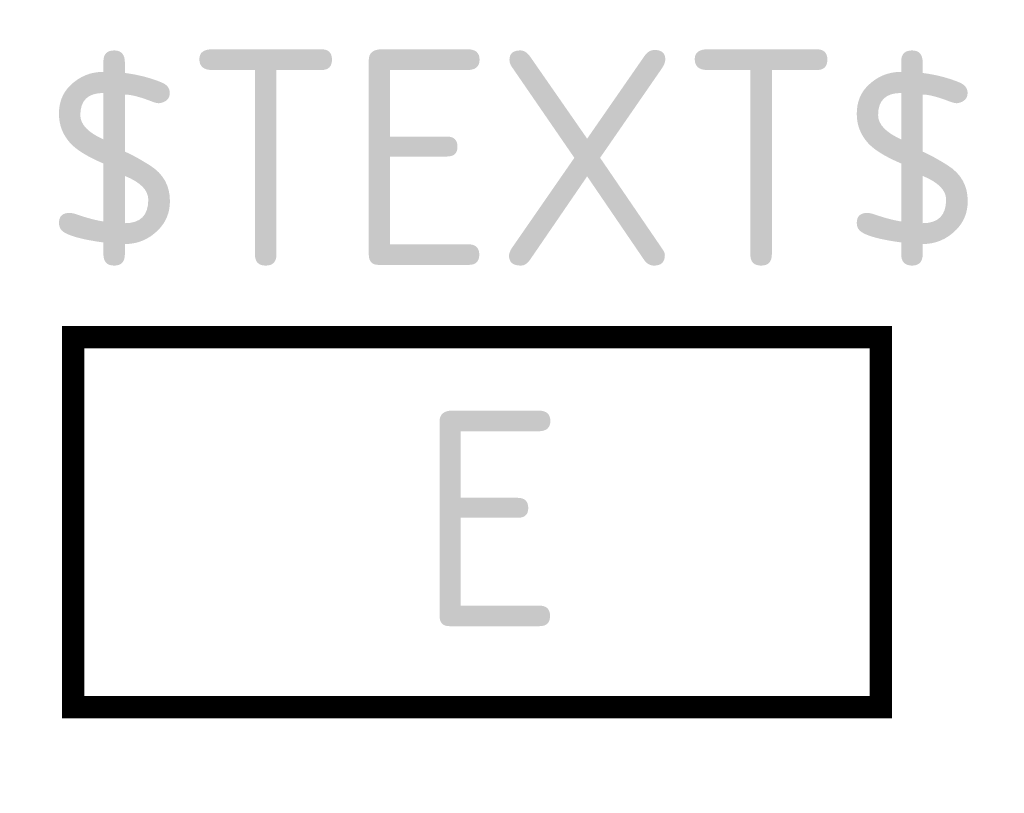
# Model space of a CAD drawing. Extents: x -0.82 to 0.94, y 0 to 1.38.
import ezdxf
from ezdxf.enums import TextEntityAlignment as Align

# ---------------------------------------------------------------- set-up
doc = ezdxf.new("R2010")
doc.units = 0
doc.header["$MEASUREMENT"] = 0
doc.styles.add('_TEL_DIM', font='TSSDENG', dxfattribs={"width": 0.6, "height": 6, "bigfont": '！！TSSDCHN'})

# ---------------------------------------------------------------- blocks, each defined once
blk = doc.blocks.new('$equip_U$00000581(zhangyuf)')
for p, q in [((0.72, 0.8138), (-0.72, 0.8138)), ((-0.72, 0.8138), (-0.72, 0.1538)), ((0.72, 0.1538), (0.72, 0.8138)), ((-0.72, 0.1538), (0.72, 0.1538))]:
    blk.add_line(p, q)
at = {"const_width": 0.04}
blk.add_lwpolyline([(-0.72, 0.8138), (-0.72, 0.1538), (0.72, 0.1538), (0.72, 0.8138), (-0.72, 0.8138), (-0.72, 0.1538)], dxfattribs=at)
for p in [(0, 0.8138), (-0.72, 0.4838), (0.72, 0.4838), (0, 0.1538)]:
    blk.add_point(p)
at = {"color": 7, "style": '_TEL_DIM'}
blk.add_attdef('$TEXT$', text='', height=0.3846, dxfattribs=at).set_placement((0.0254, 0.4892), align=Align.MIDDLE_CENTER)
at = {"color": 7, "style": '_TEL_DIM', "flags": 1}
for tag in ['A', 'REMARK']:
    blk.add_attdef(tag, text='', height=0.0000154, dxfattribs=at).set_placement((0, 0), align=Align.MIDDLE_CENTER)

msp = doc.modelspace()

# ---------------------------------------------------------------- linework, layer by layer
for p in [(0, 0.8138), (-0.72, 0.4838), (0.72, 0.4838), (0, 0.1538)]:
    msp.add_point(p)

# ---------------------------------------------------------------- block references
msp.add_blockref('$equip_U$00000581(zhangyuf)', (0, 0)).add_auto_attribs({'$TEXT$': 'E'})

# ---------------------------------------------------------------- texts
at = {"color": 7, "style": '_TEL_DIM'}
msp.add_attdef('$TEXT$', text='F', height=0.3846, dxfattribs=at).set_placement((0.0648, 1.1337), align=Align.MIDDLE_CENTER)
at = {"color": 7, "style": '_TEL_DIM', "flags": 1}
for tag in ['A', 'REMARK']:
    msp.add_attdef(tag, text='', height=0.0000154, dxfattribs=at).set_placement((0, 0), align=Align.MIDDLE_CENTER)

doc.saveas('drawing.dxf')
